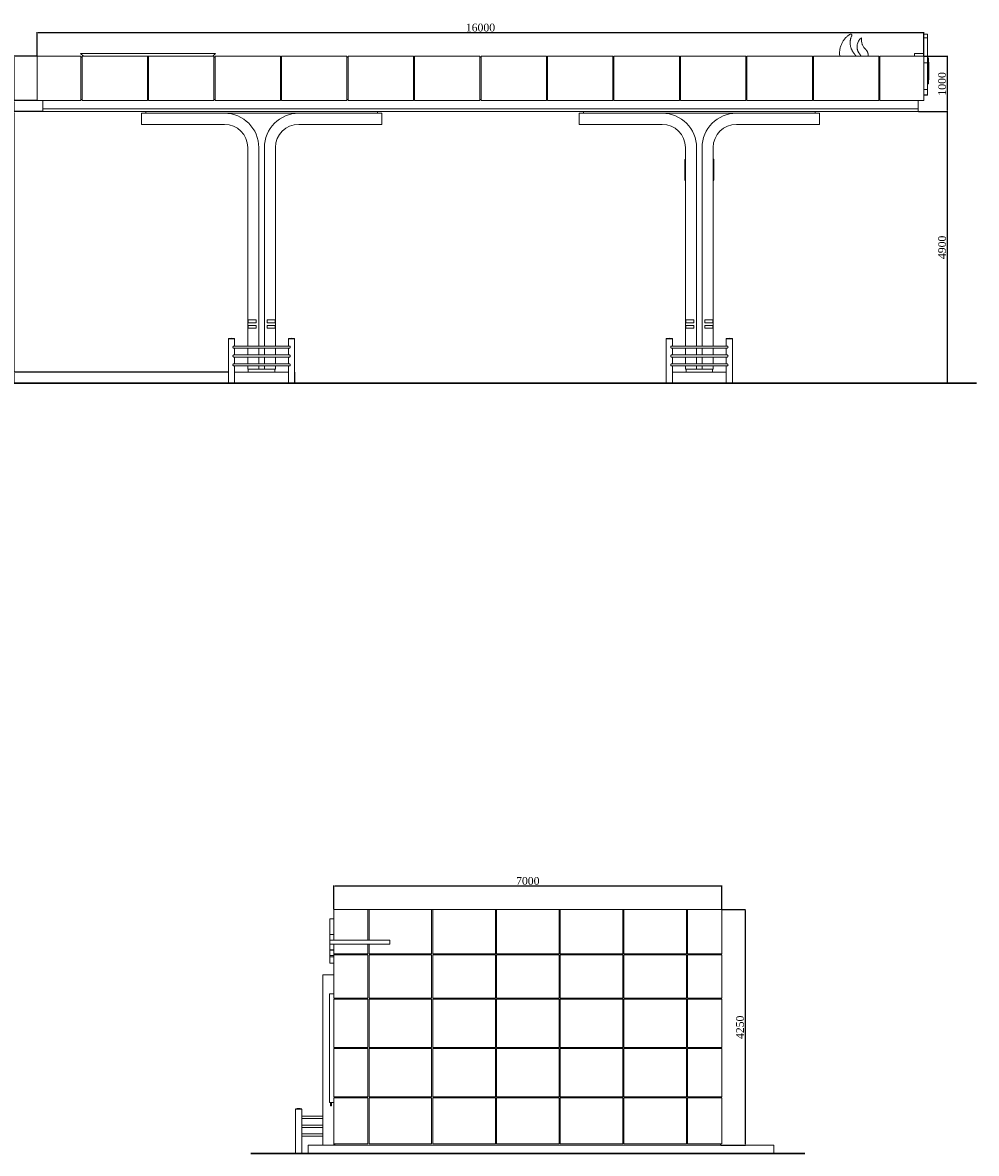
# Model space of a CAD drawing. Header units: feet. Extents: x 1854913 to 1946563, y 4620140 to 4662761.
# Tile 21 of 21: x 1929350 to 1946563, y 4642357 to 4662761. Entities that reach past the tile are written whole.
import ezdxf

# ---------------------------------------------------------------- set-up
doc = ezdxf.new("R2010")
doc.units = ezdxf.units.FT
doc.header["$MEASUREMENT"] = 0
doc.header["$PDMODE"] = 98
doc.header["$PDSIZE"] = 0.3
doc.styles.get("Standard").update_dxf_attribs({"font": 'times.ttf'})
doc.dimstyles.new('ISO-25', dxfattribs={"dimscale": 7, "dimtxt": 20, "dimasz": 2.5, "dimexe": 1.25, "dimexo": 0.625, "dimgap": 3, "dimtad": 1, "dimdec": 0, "dimtxsty": 'Standard', "dimcen": 2.5, "dimadec": 0, "dimazin": 0, "dimtfac": 1, "dimtdec": 0, "dimtmove": 0, "dimatfit": 3, "dimfxl": 1.25, "dimarcsym": 0})

# ---------------------------------------------------------------- blocks, each defined once
blk = doc.blocks.new('A$C805b108c')
at = {"color": 0, "linetype": 'Continuous', "lineweight": 0, "extrusion": (0, 1, 0)}
for p, q in [((-12404, -17709), (-11789, -17709)), ((-12404, -18264), (-12404, -17709)), ((-11789, -17709), (-11769, -17709)), ((-11789, -18264), (-11789, -17709)), ((-11769, -17709), (-10639, -17709)), ((-11769, -17709), (-11769, -18264)), ((-10639, -17709), (-10619, -17709)), ((-10639, -18509), (-10639, -17709)), ((-10619, -17709), (-9489, -17709)), ((-10619, -17709), (-10619, -18509)), ((-9489, -17709), (-9469, -17709)), ((-9489, -18509), (-9489, -17709)), ((-9469, -17709), (-8339, -17709)), ((-9469, -17709), (-9469, -18509)), ((-8339, -17709), (-8319, -17709)), ((-8339, -18509), (-8339, -17709)), ((-8319, -17709), (-7189, -17709)), ((-8319, -17709), (-8319, -18509)), ((-7189, -17709), (-7169, -17709)), ((-7189, -18509), (-7189, -17709)), ((-7169, -17709), (-6039, -17709)), ((-7169, -17709), (-7169, -18509)), ((-6039, -17709), (-6019, -17709)), ((-6039, -18509), (-6039, -17709)), ((-6019, -17709), (-5404, -17709)), ((-6019, -17709), (-6019, -18509)), ((-5404, -18509), (-5404, -17709)), ((-12404, -17879), (-12474, -17879)), ((-12404, -17879), (-12474, -17879)), ((-12474, -18159), (-12474, -17879)), ((-12474, -18159), (-12474, -18164)), ((-12474, -18159), (-12474, -18159)), ((-12404, -18159), (-12474, -18159)), ((-12404, -18159), (-12474, -18159)), ((-12474, -18159), (-12474, -18159)), ((-12404, -18159), (-12474, -18159)), ((-12474, -18164), (-12474, -18182)), ((-12474, -18182), (-12474, -18254)), ((-12474, -18264), (-12474, -18254)), ((-12474, -18264), (-11394, -18264)), ((-12474, -18264), (-12474, -18334)), ((-11394, -18334), (-12474, -18334)), ((-12474, -18407), (-12474, -18334)), ((-12404, -18509), (-12404, -18334)), ((-11789, -18509), (-11789, -18334)), ((-11769, -18334), (-11769, -18509)), ((-11394, -18264), (-11394, -18334)), ((-12474, -18407), (-12474, -18439)), ((-12474, -18439), (-12474, -18439)), ((-12474, -18439), (-12404, -18439)), ((-12404, -18439), (-12474, -18439)), ((-12474, -18441), (-12404, -18441)), ((-12474, -18539), (-12474, -18441)), ((-12474, -18563), (-12474, -18539)), ((-12474, -18539), (-12404, -18539)), ((-12474, -18679), (-12474, -18563)), ((-12474, -18563), (-12404, -18563)), ((-12404, -18509), (-11789, -18509)), ((-12404, -18529), (-12404, -18509)), ((-12404, -19309), (-12404, -18529)), ((-11789, -18529), (-12404, -18529)), ((-12384, -18529), (-12384, -18509)), ((-11789, -19309), (-11789, -18529)), ((-11769, -18509), (-10639, -18509)), ((-11769, -18529), (-11769, -19309)), ((-10639, -18529), (-11769, -18529)), ((-10639, -19309), (-10639, -18529)), ((-10619, -18509), (-9489, -18509)), ((-10619, -18529), (-10619, -19309)), ((-9489, -18529), (-10619, -18529)), ((-9489, -19309), (-9489, -18529)), ((-9469, -18509), (-8339, -18509)), ((-9469, -18529), (-9469, -19309)), ((-8339, -18529), (-9469, -18529)), ((-8339, -19309), (-8339, -18529)), ((-8319, -18509), (-7189, -18509)), ((-8319, -18529), (-8319, -19309)), ((-7189, -18529), (-8319, -18529)), ((-7189, -19309), (-7189, -18529)), ((-7169, -18509), (-6039, -18509)), ((-7169, -18529), (-7169, -19309)), ((-6039, -18529), (-7169, -18529)), ((-6039, -19309), (-6039, -18529)), ((-6019, -18509), (-5404, -18509)), ((-6019, -18529), (-6019, -19309)), ((-5404, -18529), (-6019, -18529)), ((-5424, -18529), (-5424, -18509)), ((-5404, -19309), (-5404, -18529)), ((-12474, -18679), (-12404, -18679)), ((-12604, -18889), (-12404, -18889)), ((-12604, -21959), (-12604, -18889)), ((-12404, -19229), (-12484, -19229)), ((-12484, -21189), (-12484, -19229)), ((-12404, -19309), (-11789, -19309)), ((-12404, -20199), (-12404, -19329)), ((-11789, -19329), (-12404, -19329)), ((-12384, -19329), (-12384, -19309)), ((-11789, -20199), (-11789, -19329)), ((-11769, -19309), (-10639, -19309)), ((-11769, -19329), (-11769, -20199)), ((-10639, -19329), (-11769, -19329)), ((-10639, -20199), (-10639, -19329)), ((-10619, -19309), (-9489, -19309)), ((-10619, -19329), (-10619, -20199)), ((-9489, -19329), (-10619, -19329)), ((-9489, -20199), (-9489, -19329)), ((-9469, -19309), (-8339, -19309)), ((-9469, -19329), (-9469, -20199)), ((-8339, -19329), (-9469, -19329)), ((-8339, -20199), (-8339, -19329)), ((-8319, -19309), (-7189, -19309)), ((-8319, -19329), (-8319, -20199)), ((-7189, -19329), (-8319, -19329)), ((-7189, -20199), (-7189, -19329)), ((-7169, -19309), (-6039, -19309)), ((-7169, -19329), (-7169, -20199)), ((-6039, -19329), (-7169, -19329)), ((-6039, -20199), (-6039, -19329)), ((-6019, -19309), (-5404, -19309)), ((-6019, -19329), (-6019, -20199)), ((-5404, -19329), (-6019, -19329)), ((-5424, -19329), (-5424, -19309)), ((-5404, -20199), (-5404, -19329)), ((-12404, -20199), (-11789, -20199)), ((-12384, -20219), (-12384, -20199)), ((-11769, -20199), (-10639, -20199)), ((-10619, -20199), (-9489, -20199)), ((-9469, -20199), (-8339, -20199)), ((-8319, -20199), (-7189, -20199)), ((-7169, -20199), (-6039, -20199)), ((-6019, -20199), (-5404, -20199)), ((-5424, -20219), (-5424, -20199)), ((-12404, -21089), (-12404, -20219)), ((-11789, -20219), (-12404, -20219)), ((-11789, -21089), (-11789, -20219)), ((-11769, -20219), (-11769, -21089)), ((-10639, -20219), (-11769, -20219)), ((-10639, -21089), (-10639, -20219)), ((-10619, -20219), (-10619, -21089)), ((-9489, -20219), (-10619, -20219)), ((-9489, -21089), (-9489, -20219)), ((-9469, -20219), (-9469, -21089)), ((-8339, -20219), (-9469, -20219)), ((-8339, -21089), (-8339, -20219)), ((-8319, -20219), (-8319, -21089)), ((-7189, -20219), (-8319, -20219)), ((-7189, -21089), (-7189, -20219)), ((-7169, -20219), (-7169, -21089)), ((-6039, -20219), (-7169, -20219)), ((-6039, -21089), (-6039, -20219)), ((-6019, -20219), (-6019, -21089)), ((-5404, -20219), (-6019, -20219)), ((-5404, -21089), (-5404, -20219)), ((-12404, -21189), (-12484, -21189)), ((-12464, -21248), (-12464, -21189)), ((-12444, -21248), (-12444, -21189)), ((-12404, -21089), (-11789, -21089)), ((-12404, -21939), (-12404, -21109)), ((-11789, -21109), (-12404, -21109)), ((-12384, -21089), (-12384, -21109)), ((-11789, -21939), (-11789, -21109)), ((-11769, -21089), (-10639, -21089)), ((-11769, -21109), (-11769, -21939)), ((-10639, -21109), (-11769, -21109)), ((-10639, -21939), (-10639, -21109)), ((-10619, -21089), (-9489, -21089)), ((-10619, -21109), (-10619, -21939)), ((-9489, -21109), (-10619, -21109)), ((-9489, -21939), (-9489, -21109)), ((-9469, -21089), (-8339, -21089)), ((-9469, -21109), (-9469, -21939)), ((-8339, -21109), (-9469, -21109)), ((-8339, -21939), (-8339, -21109)), ((-8319, -21089), (-7189, -21089)), ((-8319, -21109), (-8319, -21939)), ((-7189, -21109), (-8319, -21109)), ((-7189, -21939), (-7189, -21109)), ((-7169, -21089), (-6039, -21089)), ((-7169, -21109), (-7169, -21939)), ((-6039, -21109), (-7169, -21109)), ((-6039, -21939), (-6039, -21109)), ((-6019, -21089), (-5404, -21089)), ((-6019, -21109), (-6019, -21939)), ((-5404, -21109), (-6019, -21109)), ((-5424, -21089), (-5424, -21109)), ((-5404, -21939), (-5404, -21109)), ((-12985, -21306), (-13095, -21306)), ((-13095, -21307), (-13095, -21306)), ((-12985, -21307), (-13095, -21307)), ((-13095, -21309), (-13079, -21309)), ((-13095, -22104), (-13095, -21309)), ((-13092, -21309), (-13092, -21307)), ((-13079, -21309), (-12985, -21309)), ((-12988, -21309), (-12988, -21307)), ((-12985, -21307), (-12985, -21306)), ((-12985, -22104), (-12985, -21309)), ((-12463, -21249), (-12454, -21249)), ((-12454, -21249), (-12445, -21249)), ((-12604, -21439), (-12985, -21439)), ((-12985, -21479), (-12604, -21479)), ((-12604, -21599), (-12985, -21599)), ((-12985, -21639), (-12604, -21639)), ((-12604, -21759), (-12985, -21759)), ((-12985, -21799), (-12604, -21799)), ((-4465, -21959), (-12869, -21959)), ((-12869, -22109), (-12869, -21959)), ((-12404, -21939), (-11789, -21939)), ((-12404, -21959), (-12404, -21939)), ((-12384, -21939), (-12384, -21959)), ((-12384, -21959), (-12384, -21939)), ((-11769, -21939), (-10639, -21939)), ((-10619, -21939), (-9489, -21939)), ((-9469, -21939), (-8339, -21939)), ((-8319, -21939), (-7189, -21939)), ((-7169, -21939), (-6039, -21939)), ((-6019, -21939), (-5404, -21939)), ((-5424, -21939), (-5424, -21959)), ((-4465, -22109), (-4465, -21959)), ((-13145, -22104), (-13040, -22104)), ((-13145, -22104), (-13145, -22109)), ((-13145, -22109), (-13040, -22109)), ((-13040, -22104), (-12935, -22104)), ((-13040, -22109), (-12935, -22109)), ((-12935, -22104), (-12935, -22109)), ((-12869, -22109), (-4465, -22109))]:
    blk.add_line(p, q, dxfattribs=at)
at = {"lineweight": 30}
blk.add_lwpolyline([(-3904, -22109), (-13904, -22109)], dxfattribs=at)
at = {"color": 0, "linetype": 'Continuous', "lineweight": 0, "extrusion": (0, 0, -1)}
for centre, radius, start, end in [((13040, -21483), 185, 72.7047, 107.2953), ((12463, -21248), 0.667, 270, 0), ((12445, -21248), 0.667, 180, 270)]:
    blk.add_arc(centre, radius, start, end, dxfattribs=at)
at = {"color": 0, "linetype": 'Continuous', "lineweight": 0}
blk.add_rational_spline([(-12474, -18441), (-12474, -18441), (-12474, -18439)], [0.968247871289, 0.967286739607, 0.971124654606], degree=2, dxfattribs=at)
blk = doc.blocks.new('A$C6de1e3b5')
at = {"color": 0, "linetype": 'Continuous', "lineweight": 0, "extrusion": (0, 1, 0)}
for p, q in [((27755, -21710), (27825, -21710)), ((27755, -21780), (27825, -21780)), ((11755, -22110), (12545, -22110)), ((11755, -22110), (11755, -22910)), ((12538, -22060), (12588, -22110)), ((12538, -22060), (14973, -22060)), ((12545, -22910), (12545, -22110)), ((12545, -22130), (12565, -22130)), ((12565, -22110), (12565, -22910)), ((12565, -22110), (13745, -22110)), ((13745, -22110), (13765, -22110)), ((13745, -22910), (13745, -22110)), ((13745, -22130), (13765, -22130)), ((13765, -22110), (13765, -22910)), ((13765, -22110), (14945, -22110)), ((14923, -22110), (14973, -22060)), ((14945, -22910), (14945, -22110)), ((14945, -22130), (14965, -22130)), ((14965, -22110), (14965, -22910)), ((14965, -22110), (16145, -22110)), ((16145, -22910), (16145, -22110)), ((16145, -22130), (16165, -22130)), ((16165, -22110), (16165, -22910)), ((16165, -22110), (17345, -22110)), ((17345, -22910), (17345, -22110)), ((17345, -22130), (17365, -22130)), ((17365, -22110), (17365, -22910)), ((17365, -22110), (18545, -22110)), ((18545, -22910), (18545, -22110)), ((18545, -22130), (18565, -22130)), ((18565, -22110), (18565, -22910)), ((18565, -22110), (19745, -22110)), ((19745, -22110), (19745, -22910)), ((19745, -22130), (19765, -22130)), ((19765, -22110), (19765, -22910)), ((20945, -22110), (19765, -22110)), ((20945, -22110), (20945, -22910)), ((20965, -22130), (20945, -22130)), ((20965, -22910), (20965, -22110)), ((22145, -22110), (20965, -22110)), ((22145, -22110), (22145, -22910)), ((22165, -22130), (22145, -22130)), ((22165, -22910), (22165, -22110)), ((23345, -22110), (22165, -22110)), ((23345, -22110), (23345, -22910)), ((23365, -22130), (23345, -22130)), ((23365, -22910), (23365, -22110)), ((24545, -22110), (23365, -22110)), ((24545, -22110), (24545, -22910)), ((24565, -22130), (24545, -22130)), ((24565, -22910), (24565, -22110)), ((25745, -22110), (24565, -22110)), ((25745, -22110), (25745, -22910)), ((25765, -22130), (25745, -22130)), ((25765, -22910), (25765, -22110)), ((26945, -22110), (25765, -22110)), ((26945, -22110), (26945, -22910)), ((26965, -22130), (26945, -22130)), ((27755, -22110), (26965, -22110)), ((26965, -22910), (26965, -22110)), ((27590, -22110), (27590, -22060)), ((27590, -22060), (27740, -22060)), ((27755, -22110), (27755, -22910)), ((27755, -22230), (27825, -22230)), ((27840, -22160), (27840, -22551)), ((27840, -22220), (27845, -22220)), ((27840, -22224), (27845, -22224)), ((27840, -22234), (27845, -22234)), ((27845, -22220), (27845, -22224)), ((27845, -22224), (27845, -22232)), ((27845, -22232), (27845, -22234)), ((27845, -22234), (27845, -22248)), ((27840, -22248), (27845, -22248)), ((27840, -22266), (27845, -22266)), ((27840, -22292), (27845, -22292)), ((27840, -22317), (27845, -22317)), ((27840, -22350), (27845, -22350)), ((27840, -22386), (27845, -22386)), ((27840, -22413), (27845, -22413)), ((27840, -22442), (27845, -22442)), ((27845, -22248), (27845, -22266)), ((27845, -22266), (27845, -22271)), ((27845, -22271), (27845, -22292)), ((27845, -22292), (27845, -22317)), ((27845, -22317), (27845, -22325)), ((27845, -22325), (27845, -22350)), ((27845, -22350), (27845, -22377)), ((27845, -22377), (27845, -22386)), ((27845, -22386), (27845, -22413)), ((27845, -22413), (27845, -22442)), ((27845, -22442), (27845, -22466)), ((27825, -22610), (27840, -22610)), ((27840, -22466), (27845, -22466)), ((27840, -22487), (27845, -22487)), ((27840, -22501), (27845, -22501)), ((27840, -22516), (27845, -22516)), ((27840, -22527), (27845, -22527)), ((27840, -22533), (27845, -22533)), ((27840, -22535), (27845, -22535)), ((27840, -22610), (27840, -22551)), ((27845, -22466), (27845, -22487)), ((27845, -22487), (27845, -22501)), ((27845, -22501), (27845, -22516)), ((27845, -22516), (27845, -22527)), ((27845, -22527), (27845, -22533)), ((27845, -22533), (27845, -22535)), ((27755, -22710), (27825, -22710)), ((27755, -22810), (27825, -22810)), ((27755, -22811), (27825, -22811)), ((27755, -22811), (27825, -22811)), ((27825, -22810), (27825, -22710)), ((27825, -22810), (27825, -22810)), ((27825, -22810), (27825, -22811)), ((27825, -22811), (27825, -22811)), ((11755, -22910), (12545, -22910)), ((11855, -22910), (11855, -23060)), ((12545, -22890), (12565, -22890)), ((12565, -22910), (13745, -22910)), ((13745, -22890), (13765, -22890)), ((13765, -22910), (14945, -22910)), ((14945, -22890), (14965, -22890)), ((14965, -22910), (16145, -22910)), ((16145, -22890), (16165, -22890)), ((16165, -22910), (17345, -22910)), ((17345, -22890), (17365, -22890)), ((17365, -22910), (18545, -22910)), ((18545, -22890), (18565, -22890)), ((19745, -22910), (18565, -22910)), ((19745, -22890), (19765, -22890)), ((19765, -22910), (20945, -22910)), ((20965, -22890), (20945, -22890)), ((22145, -22910), (20965, -22910)), ((22165, -22890), (22145, -22890)), ((23345, -22910), (22165, -22910)), ((23365, -22890), (23345, -22890)), ((24545, -22910), (23365, -22910)), ((24565, -22890), (24545, -22890)), ((25745, -22910), (24565, -22910)), ((25765, -22890), (25745, -22890)), ((26945, -22910), (25765, -22910)), ((26965, -22890), (26945, -22890)), ((27755, -22910), (26965, -22910)), ((27655, -23060), (27655, -22910)), ((11855, -23060), (27655, -23060)), ((11855, -23060), (11855, -23110)), ((27655, -23060), (11855, -23060)), ((11855, -23110), (27655, -23110)), ((15135, -23140), (13635, -23140)), ((13635, -23140), (13635, -23340)), ((13715, -23140), (13715, -23110)), ((16475, -23140), (15135, -23140)), ((17975, -23140), (16475, -23140)), ((17895, -23140), (17895, -23110)), ((17975, -23340), (17975, -23140)), ((21535, -23140), (23035, -23140)), ((21535, -23340), (21535, -23140)), ((21615, -23140), (21615, -23110)), ((23035, -23140), (24375, -23140)), ((24375, -23140), (25875, -23140)), ((25795, -23140), (25795, -23110)), ((25875, -23140), (25875, -23340)), ((27655, -23060), (27655, -23110)), ((13635, -23340), (15135, -23340)), ((16475, -23340), (17975, -23340)), ((23035, -23340), (21535, -23340)), ((25875, -23340), (24375, -23340)), ((15555, -23760), (15555, -26870)), ((15755, -23760), (15755, -27340)), ((15855, -27340), (15855, -23760)), ((16055, -26870), (16055, -23760)), ((23455, -26870), (23455, -23760)), ((23655, -27340), (23655, -23760)), ((23755, -23760), (23755, -27340)), ((23955, -23760), (23955, -26870)), ((23445, -23988), (23445, -23981)), ((23445, -23988), (23445, -24223)), ((23965, -23974), (23965, -24014)), ((23965, -24014), (23965, -24070)), ((23965, -24081), (23965, -24070)), ((23445, -24223), (23445, -24262)), ((23445, -24262), (23445, -24350)), ((23965, -24095), (23965, -24081)), ((23965, -24132), (23965, -24095)), ((23965, -24171), (23965, -24132)), ((23965, -24186), (23965, -24171)), ((23965, -24238), (23965, -24186)), ((23965, -24238), (23965, -24269)), ((23965, -24269), (23965, -24334)), ((23965, -24334), (23965, -24350)), ((15555, -26920), (15555, -26870)), ((15705, -26870), (15555, -26870)), ((15555, -26920), (15705, -26920)), ((15555, -26920), (15555, -26970)), ((15560, -26870), (15560, -26920)), ((15705, -26920), (15705, -26870)), ((16055, -26870), (15905, -26870)), ((15905, -26870), (15905, -26920)), ((15905, -26920), (16055, -26920)), ((16050, -26870), (16050, -26920)), ((16055, -26920), (16055, -26870)), ((16055, -26970), (16055, -26920)), ((23455, -26920), (23455, -26870)), ((23455, -26870), (23605, -26870)), ((23605, -26920), (23455, -26920)), ((23455, -26970), (23455, -26920)), ((23460, -26870), (23460, -26920)), ((23605, -26870), (23605, -26920)), ((23805, -26870), (23955, -26870)), ((23805, -26920), (23805, -26870)), ((23955, -26920), (23805, -26920)), ((23950, -26870), (23950, -26920)), ((23955, -26920), (23955, -26870)), ((23955, -26920), (23955, -26970)), ((15555, -26970), (15555, -27020)), ((15705, -26970), (15555, -26970)), ((15555, -27020), (15705, -27020)), ((15555, -27020), (15555, -27340)), ((15560, -26970), (15560, -27020)), ((15705, -27020), (15705, -26970)), ((16055, -26970), (15905, -26970)), ((15905, -26970), (15905, -27020)), ((15905, -27020), (16055, -27020)), ((16050, -26970), (16050, -27020)), ((16055, -27020), (16055, -26970)), ((16055, -27340), (16055, -27020)), ((23455, -27020), (23455, -26970)), ((23455, -26970), (23605, -26970)), ((23605, -27020), (23455, -27020)), ((23455, -27340), (23455, -27020)), ((23460, -26970), (23460, -27020)), ((23605, -26970), (23605, -27020)), ((23805, -26970), (23955, -26970)), ((23805, -27020), (23805, -26970)), ((23955, -27020), (23805, -27020)), ((23950, -26970), (23950, -27020)), ((23955, -26970), (23955, -27020)), ((23955, -27020), (23955, -27340)), ((15209, -27207), (15264, -27207)), ((15209, -27207), (15209, -27208)), ((15209, -27208), (15264, -27208)), ((15209, -27210), (15319, -27210)), ((15209, -27210), (15209, -28005)), ((15212, -27208), (15212, -27210)), ((15264, -27207), (15319, -27207)), ((15264, -27208), (15319, -27208)), ((16306, -27340), (15305, -27340)), ((15316, -27208), (15316, -27210)), ((15319, -27207), (15319, -27208)), ((15319, -27210), (15319, -27340)), ((16346, -27207), (16291, -27207)), ((16291, -27208), (16291, -27207)), ((16346, -27208), (16291, -27208)), ((16401, -27210), (16291, -27210)), ((16291, -27340), (16291, -27210)), ((16294, -27210), (16294, -27208)), ((16401, -27207), (16346, -27207)), ((16401, -27208), (16346, -27208)), ((16398, -27210), (16398, -27208)), ((16401, -27208), (16401, -27207)), ((16401, -28005), (16401, -27210)), ((23109, -27207), (23164, -27207)), ((23109, -27207), (23109, -27208)), ((23109, -27208), (23164, -27208)), ((23109, -27210), (23219, -27210)), ((23109, -27210), (23109, -28005)), ((23112, -27208), (23112, -27210)), ((23164, -27207), (23219, -27207)), ((23164, -27208), (23219, -27208)), ((24206, -27340), (23205, -27340)), ((23216, -27208), (23216, -27210)), ((23219, -27207), (23219, -27208)), ((23219, -27210), (23219, -27340)), ((24246, -27207), (24191, -27207)), ((24191, -27208), (24191, -27207)), ((24246, -27208), (24191, -27208)), ((24301, -27210), (24191, -27210)), ((24191, -27340), (24191, -27210)), ((24194, -27210), (24194, -27208)), ((24301, -27207), (24246, -27207)), ((24301, -27208), (24246, -27208)), ((24298, -27210), (24298, -27208)), ((24301, -27208), (24301, -27207)), ((24301, -28005), (24301, -27210)), ((15305, -27380), (16306, -27380)), ((16306, -27500), (15305, -27500)), ((15305, -27540), (16306, -27540)), ((15319, -27380), (15319, -27500)), ((15319, -27540), (15319, -27660)), ((15555, -27380), (15555, -27500)), ((15555, -27540), (15555, -27660)), ((15755, -27380), (15755, -27500)), ((15755, -27540), (15755, -27660)), ((15855, -27500), (15855, -27380)), ((15855, -27660), (15855, -27540)), ((16055, -27500), (16055, -27380)), ((16055, -27660), (16055, -27540)), ((16291, -27500), (16291, -27380)), ((16291, -27660), (16291, -27540)), ((23205, -27380), (24206, -27380)), ((24206, -27500), (23205, -27500)), ((23205, -27540), (24206, -27540)), ((23219, -27380), (23219, -27500)), ((23219, -27540), (23219, -27660)), ((23455, -27500), (23455, -27380)), ((23455, -27660), (23455, -27540)), ((23655, -27500), (23655, -27380)), ((23655, -27660), (23655, -27540)), ((23755, -27380), (23755, -27500)), ((23755, -27540), (23755, -27660)), ((23955, -27380), (23955, -27500)), ((23955, -27540), (23955, -27660)), ((24191, -27500), (24191, -27380)), ((24191, -27660), (24191, -27540)), ((16306, -27660), (15305, -27660)), ((15305, -27700), (16306, -27700)), ((15319, -27700), (15319, -28005)), ((15555, -27700), (15555, -27760)), ((15755, -27700), (15755, -27760)), ((15855, -27760), (15855, -27700)), ((16055, -27760), (16055, -27700)), ((16291, -28005), (16291, -27700)), ((24206, -27660), (23205, -27660)), ((23205, -27700), (24206, -27700)), ((23219, -27700), (23219, -28005)), ((23455, -27760), (23455, -27700)), ((23655, -27760), (23655, -27700)), ((23755, -27700), (23755, -27760)), ((23955, -27700), (23955, -27760)), ((24191, -28005), (24191, -27700)), ((15205, -27810), (15209, -27810)), ((15205, -28005), (15205, -27810)), ((15319, -27810), (16291, -27810)), ((15555, -27760), (15755, -27760)), ((15565, -27810), (15565, -27760)), ((15855, -27760), (15755, -27760)), ((15855, -27760), (16055, -27760)), ((16045, -27810), (16045, -27760)), ((16401, -27810), (16405, -27810)), ((16405, -28005), (16405, -27810)), ((23109, -27810), (23105, -27810)), ((23105, -28005), (23105, -27810)), ((24191, -27810), (23219, -27810)), ((23655, -27760), (23455, -27760)), ((23465, -27810), (23465, -27760)), ((23655, -27760), (23755, -27760)), ((23955, -27760), (23755, -27760)), ((23945, -27810), (23945, -27760)), ((24305, -27810), (24301, -27810)), ((24305, -28005), (24305, -27810)), ((15159, -28005), (15369, -28005)), ((15159, -28005), (15159, -28010)), ((15159, -28010), (15369, -28010)), ((15369, -28005), (15369, -28010)), ((15369, -28010), (16241, -28010)), ((16241, -28005), (16451, -28005)), ((16241, -28005), (16241, -28010)), ((16241, -28010), (16451, -28010)), ((16451, -28005), (16451, -28010)), ((23059, -28005), (23269, -28005)), ((23059, -28005), (23059, -28010)), ((23059, -28010), (23269, -28010)), ((23269, -28005), (23269, -28010)), ((24141, -28010), (23269, -28010)), ((24141, -28005), (24351, -28005)), ((24141, -28005), (24141, -28010)), ((24141, -28010), (24351, -28010)), ((24351, -28005), (24351, -28010))]:
    blk.add_line(p, q, dxfattribs=at)
at = {"lineweight": 30}
blk.add_lwpolyline([(10805, -28010), (28705, -28010)], dxfattribs=at)
at = {"color": 0, "linetype": 'Continuous', "lineweight": 0, "extrusion": (0, 0, -1)}
for centre, radius, start, end in [((-27740, -22160), 100, 90, 98.6269), ((-27740, -22160), 100, 148.2117, 180), ((-15135, -23760), 620, 90, 180), ((-16475, -23760), 620, 0, 90), ((-15135, -23760), 420, 90, 180), ((-16475, -23760), 420, 0, 90), ((-23455, -23981), 10, 0, 90), ((-23455, -23988), 10, 0, 90), ((-23955, -23974), 10, 90, 180), ((-23455, -24223), 10, 0, 90), ((-23955, -24171), 10, 180, 270), ((-23955, -24350), 10, 180, 270), ((-23955, -24350), 10, 180, 180.0094), ((-15264, -27384), 185, 72.7047, 107.2953), ((-16346, -27384), 185, 72.7047, 107.2953), ((-23164, -27384), 185, 72.7047, 107.2953), ((-24246, -27384), 185, 72.7047, 107.2953)]:
    blk.add_arc(centre, radius, start, end, dxfattribs=at)
at = {"color": 0, "linetype": 'Continuous', "lineweight": 0}
for centre, radius, start, end in [((23035, -23760), 620, 0, 90), ((24375, -23760), 620, 90, 180), ((23035, -23760), 420, 0, 90), ((24375, -23760), 420, 90, 180), ((23455, -24262), 10, 180, 270), ((23955, -24132), 10, 0, 90), ((23455, -24350), 10, 180, 270)]:
    blk.add_arc(centre, radius, start, end, dxfattribs=at)
for points, weights in [([(26240, -22110), (26205, -21852), (26425, -21713)], [0.994248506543, 0.839461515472, 1]), ([(26455, -21740), (26378, -21910), (26494, -22055)], [1, 0.852518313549, 1]), ([(27755, -21740), (27755, -21760), (27755, -21780)], [1, 0.980617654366, 0.966329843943]), ([(26494, -22055), (26514, -22083), (26534, -22110)], [1, 0.999988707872, 0.999985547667])]:
    blk.add_rational_spline(points, weights, degree=2, dxfattribs=at)
for points, weights, knots in [([(26425, -21713), (26438, -21705), (26450, -21715), (26462, -21726), (26455, -21740)], [1, 0.803944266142, 1, 0.803944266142, 1], [7.171951, 7.171951, 7.171951, 8.445747, 8.445747, 9.719543, 9.719543, 9.719543]), ([(26628, -22110), (26607, -22084), (26588, -22056), (26474, -21896), (26632, -21780), (26632, -21780), (26632, -21780), (26633, -21780), (26633, -21780), (26617, -21901), (26705, -21985), (26755, -22033), (26755, -22103), (26755, -22107), (26755, -22110)], [0.999489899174, 0.999431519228, 1, 0.712918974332, 1, 0.834523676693, 1, 0.834523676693, 1, 0.892644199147, 1, 0.920263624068, 1, 0.996029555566, 0.992454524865], [1.330077, 1.330077, 1.330077, 1.380156, 1.380156, 2.934444, 2.934444, 4.101502, 4.101502, 5.268559, 5.268559, 6.203796, 6.203796, 7.007882, 7.007882, 7.047921, 7.047921, 7.047921]), ([(27755, -21710), (27755, -21710), (27755, -21715), (27755, -21726), (27755, -21740)], [0.903578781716, 0.889422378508, 1, 0.803944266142, 1], [7.727312, 7.727312, 7.727312, 8.445747, 8.445747, 9.719543, 9.719543, 9.719543]), ([(27755, -21780), (27755, -21780), (27755, -21780), (27755, -21780), (27755, -21780), (27755, -21901), (27755, -21985), (27755, -22033), (27755, -22103), (27755, -22107), (27755, -22110)], [0.917855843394, 0.924272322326, 1, 0.834523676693, 1, 0.892644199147, 1, 0.920263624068, 1, 0.996029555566, 0.992454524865], [3.567416, 3.567416, 3.567416, 4.101502, 4.101502, 5.268559, 5.268559, 6.203796, 6.203796, 7.007882, 7.007882, 7.047921, 7.047921, 7.047921])]:
    blk.add_rational_spline(points, weights, degree=2, knots=knots, dxfattribs=at)
for points, knots in [([(27825, -21710), (27825, -21710), (27825, -21710), (27825, -21710), (27825, -21711), (27825, -21713), (27825, -21715), (27825, -21719), (27825, -21721), (27825, -21726), (27825, -21729), (27825, -21735), (27825, -21738), (27825, -21740)], [-42.882569, -42.882569, -42.882569, -42.882569, -42.05044, -42.05044, -33.492871, -33.492871, -25.11128, -25.11128, -16.96365, -16.96365, -8.501115, -8.501115, 0, 0, 0, 0]), ([(27825, -21780), (27825, -21780), (27825, -21780), (27825, -21780), (27825, -21780), (27825, -21780), (27825, -21780), (27825, -21780), (27825, -21780), (27825, -21780), (27825, -21780), (27825, -21785), (27825, -21788), (27825, -21800), (27825, -21808), (27825, -21847), (27825, -21877), (27825, -21935), (27825, -21962), (27825, -21985), (27825, -21986), (27825, -21988), (27825, -21989), (27825, -22005), (27825, -22024), (27825, -22064), (27825, -22085), (27825, -22129), (27825, -22149), (27825, -22189), (27825, -22207), (27825, -22222)], [-510.355088, -510.355088, -510.355088, -510.355088, -510.143517, -510.143517, -509.534846, -509.534846, -508.954671, -508.954671, -508.352326, -508.352326, -507.227335, -507.227335, -494.831263, -494.831263, -470.117036, -470.117036, -370.728115, -370.728115, -269.051614, -269.051614, -262.945155, -262.945155, -258.602221, -258.602221, -194.832952, -194.832952, -129.120568, -129.120568, -65.485114, -65.485114, 0, 0, 0, 0]), ([(27825, -22222), (27825, -22224), (27825, -22226), (27825, -22228), (27825, -22229), (27825, -22230)], [-16.557237, -16.557237, -16.557237, -16.557237, -8.278618, -8.278618, 0, 0, 0, 0]), ([(27825, -22230), (27825, -22265), (27825, -22303), (27825, -22352), (27825, -22360), (27825, -22373), (27825, -22382), (27825, -22427), (27825, -22465), (27825, -22542), (27825, -22579), (27825, -22648), (27825, -22678), (27825, -22703), (27825, -22703), (27825, -22703), (27825, -22704), (27825, -22705), (27825, -22705), (27825, -22708), (27825, -22709), (27825, -22710), (27825, -22710), (27825, -22710)], [-3532.598961, -3532.598961, -3532.598961, -3532.598961, -3187.564884, -3187.564884, -3102.18954, -3102.18954, -2868.30288, -2868.30288, -1965.730116, -1965.730116, -1028.305041, -1028.305041, -86.179929, -86.179929, -85.389041, -85.389041, -82.877839, -82.877839, -77.874731, -77.874731, -57.841162, -57.841162, -50.679869, -50.679869, -50.679869, -50.679869]), ([(23965, -24014), (23965, -24014), (23965, -24014), (23965, -24013), (23965, -24013), (23965, -24012), (23965, -24012), (23964, -24010), (23963, -24010), (23961, -24008), (23960, -24008), (23958, -24007), (23957, -24007), (23955, -24007)], [-0.004725, -0.004725, -0.004725, -0.004725, 0, 0, 2.032406, 2.032406, 4.064013, 4.064013, 7.979619, 7.979619, 11.880735, 11.880735, 15.774794, 15.774794, 15.774794, 15.774794]), ([(23965, -24070), (23965, -24070), (23965, -24070), (23965, -24070), (23965, -24071), (23964, -24073), (23964, -24073), (23963, -24075), (23962, -24075), (23960, -24076), (23959, -24077), (23957, -24077), (23956, -24077), (23955, -24077)], [-19.017613, -19.017613, -19.017613, -19.017613, -19.011268, -19.011268, -14.555897, -14.555897, -10.344762, -10.344762, -6.082143, -6.082143, -2.848433, -2.848433, 0, 0, 0, 0]), ([(23965, -24081), (23965, -24081), (23965, -24081), (23965, -24082), (23965, -24084), (23964, -24086), (23964, -24087), (23963, -24089), (23962, -24090), (23960, -24092), (23959, -24092), (23957, -24093), (23956, -24093), (23955, -24093)], [-0.006391, -0.006391, -0.006391, -0.006391, 0, 0, 4.721428, 4.721428, 9.217024, 9.217024, 13.527625, 13.527625, 16.696037, 16.696037, 19.445079, 19.445079, 19.445079, 19.445079]), ([(23965, -24186), (23965, -24186), (23965, -24186), (23965, -24187), (23965, -24188), (23964, -24190), (23963, -24191), (23961, -24192), (23960, -24193), (23958, -24193), (23957, -24193), (23955, -24193), (23955, -24193), (23955, -24193)], [-31.567511, -31.567511, -31.567511, -31.567511, -31.562211, -31.562211, -27.627484, -27.627484, -23.696776, -23.696776, -19.781994, -19.781994, -15.885768, -15.885768, -15.77675, -15.77675, -15.77675, -15.77675]), ([(23965, -24238), (23965, -24238), (23965, -24238), (23965, -24237), (23965, -24236), (23964, -24234), (23964, -24233), (23963, -24231), (23962, -24231), (23960, -24229), (23959, -24229), (23957, -24229), (23956, -24228), (23955, -24228)], [-0.006498, -0.006498, -0.006498, -0.006498, 0, 0, 4.648491, 4.648491, 9.032567, 9.032567, 13.336221, 13.336221, 16.560789, 16.560789, 19.385446, 19.385446, 19.385446, 19.385446]), ([(23965, -24095), (23965, -24095), (23965, -24095), (23965, -24095), (23965, -24094), (23964, -24093), (23963, -24093), (23962, -24092), (23961, -24092), (23960, -24092)], [-31.538081, -31.538081, -31.538081, -31.538081, -31.532061, -31.532061, -27.609709, -27.609709, -23.689179, -23.689179, -20.337193, -20.337193, -20.337193, -20.337193]), ([(15305, -27380), (15303, -27380), (15301, -27379), (15297, -27378), (15296, -27376), (15292, -27373), (15291, -27371), (15289, -27366), (15288, -27364), (15288, -27359), (15288, -27357), (15289, -27353), (15290, -27350), (15293, -27346), (15295, -27344), (15298, -27342), (15300, -27341), (15303, -27340), (15304, -27340), (15305, -27340)], [-127.273386, -127.273386, -127.273386, -127.273386, -119.839724, -119.839724, -111.701569, -111.701569, -103.948147, -103.948147, -96.709395, -96.709395, -90.576715, -90.576715, -82.711282, -82.711282, -74.695772, -74.695772, -67.175791, -67.175791, -63.457375, -63.457375, -63.457375, -63.457375]), ([(16306, -27380), (16308, -27380), (16309, -27379), (16313, -27378), (16315, -27376), (16318, -27373), (16320, -27371), (16322, -27366), (16322, -27364), (16323, -27359), (16322, -27357), (16321, -27352), (16320, -27350), (16317, -27346), (16316, -27344), (16312, -27341), (16310, -27341), (16307, -27340), (16307, -27340), (16306, -27340)], [0, 0, 0, 0, 7.376503, 7.376503, 15.120615, 15.120615, 23.266629, 23.266629, 30.588919, 30.588919, 37.420683, 37.420683, 44.884449, 44.884449, 52.951043, 52.951043, 60.786301, 60.786301, 63.817122, 63.817122, 63.817122, 63.817122]), ([(23205, -27380), (23203, -27380), (23201, -27379), (23197, -27378), (23196, -27376), (23192, -27373), (23191, -27371), (23189, -27366), (23188, -27364), (23188, -27359), (23188, -27357), (23189, -27353), (23190, -27350), (23193, -27346), (23195, -27344), (23198, -27342), (23200, -27341), (23203, -27340), (23204, -27340), (23205, -27340)], [-127.273386, -127.273386, -127.273386, -127.273386, -119.839724, -119.839724, -111.701569, -111.701569, -103.948147, -103.948147, -96.709395, -96.709395, -90.576715, -90.576715, -82.711282, -82.711282, -74.695772, -74.695772, -67.175791, -67.175791, -63.457375, -63.457375, -63.457375, -63.457375]), ([(24206, -27380), (24208, -27380), (24209, -27379), (24213, -27378), (24215, -27376), (24218, -27373), (24220, -27371), (24222, -27366), (24222, -27364), (24223, -27359), (24222, -27357), (24221, -27352), (24220, -27350), (24217, -27346), (24216, -27344), (24212, -27341), (24210, -27341), (24207, -27340), (24207, -27340), (24206, -27340)], [0, 0, 0, 0, 7.376503, 7.376503, 15.120615, 15.120615, 23.266629, 23.266629, 30.588919, 30.588919, 37.420683, 37.420683, 44.884449, 44.884449, 52.951043, 52.951043, 60.786301, 60.786301, 63.817122, 63.817122, 63.817122, 63.817122]), ([(15305, -27540), (15303, -27540), (15301, -27539), (15297, -27538), (15296, -27536), (15292, -27533), (15291, -27531), (15289, -27526), (15288, -27524), (15288, -27519), (15288, -27517), (15289, -27513), (15290, -27510), (15293, -27506), (15295, -27504), (15298, -27502), (15300, -27501), (15303, -27500), (15304, -27500), (15305, -27500)], [-127.273386, -127.273386, -127.273386, -127.273386, -119.839724, -119.839724, -111.701569, -111.701569, -103.948147, -103.948147, -96.709395, -96.709395, -90.576715, -90.576715, -82.711282, -82.711282, -74.695772, -74.695772, -67.175791, -67.175791, -63.457375, -63.457375, -63.457375, -63.457375]), ([(16306, -27500), (16307, -27500), (16307, -27500), (16310, -27501), (16312, -27501), (16316, -27504), (16317, -27506), (16320, -27510), (16321, -27512), (16322, -27517), (16323, -27519), (16322, -27524), (16322, -27526), (16320, -27531), (16318, -27533), (16315, -27536), (16313, -27538), (16309, -27539), (16308, -27540), (16306, -27540)], [-63.81751, -63.81751, -63.81751, -63.81751, -60.811364, -60.811364, -52.977036, -52.977036, -44.905629, -44.905629, -37.425143, -37.425143, -30.595693, -30.595693, -23.285472, -23.285472, -15.145715, -15.145715, -7.386158, -7.386158, 0, 0, 0, 0]), ([(23205, -27540), (23203, -27540), (23201, -27539), (23197, -27538), (23196, -27536), (23192, -27533), (23191, -27531), (23189, -27526), (23188, -27524), (23188, -27519), (23188, -27517), (23189, -27513), (23190, -27510), (23193, -27506), (23195, -27504), (23198, -27502), (23200, -27501), (23203, -27500), (23204, -27500), (23205, -27500)], [-127.273386, -127.273386, -127.273386, -127.273386, -119.839724, -119.839724, -111.701569, -111.701569, -103.948147, -103.948147, -96.709395, -96.709395, -90.576715, -90.576715, -82.711282, -82.711282, -74.695772, -74.695772, -67.175791, -67.175791, -63.457375, -63.457375, -63.457375, -63.457375]), ([(24206, -27500), (24207, -27500), (24207, -27500), (24210, -27501), (24212, -27501), (24216, -27504), (24217, -27506), (24220, -27510), (24221, -27512), (24222, -27517), (24223, -27519), (24222, -27524), (24222, -27526), (24220, -27531), (24218, -27533), (24215, -27536), (24213, -27538), (24209, -27539), (24208, -27540), (24206, -27540)], [-63.81751, -63.81751, -63.81751, -63.81751, -60.811364, -60.811364, -52.977036, -52.977036, -44.905629, -44.905629, -37.425143, -37.425143, -30.595693, -30.595693, -23.285472, -23.285472, -15.145715, -15.145715, -7.386158, -7.386158, 0, 0, 0, 0]), ([(15305, -27700), (15303, -27700), (15301, -27699), (15297, -27698), (15296, -27696), (15292, -27693), (15291, -27691), (15289, -27686), (15288, -27684), (15288, -27679), (15288, -27677), (15289, -27673), (15290, -27670), (15293, -27666), (15295, -27664), (15298, -27662), (15300, -27661), (15303, -27660), (15304, -27660), (15305, -27660)], [-127.273386, -127.273386, -127.273386, -127.273386, -119.839724, -119.839724, -111.701569, -111.701569, -103.948147, -103.948147, -96.709395, -96.709395, -90.576715, -90.576715, -82.711282, -82.711282, -74.695772, -74.695772, -67.175791, -67.175791, -63.457375, -63.457375, -63.457375, -63.457375]), ([(16306, -27660), (16307, -27660), (16307, -27660), (16310, -27661), (16312, -27661), (16316, -27664), (16317, -27666), (16320, -27670), (16321, -27672), (16322, -27677), (16323, -27679), (16322, -27684), (16322, -27686), (16320, -27691), (16318, -27693), (16315, -27696), (16313, -27698), (16309, -27699), (16308, -27700), (16306, -27700)], [-63.81751, -63.81751, -63.81751, -63.81751, -60.811364, -60.811364, -52.977036, -52.977036, -44.905629, -44.905629, -37.425143, -37.425143, -30.595693, -30.595693, -23.285472, -23.285472, -15.145715, -15.145715, -7.386158, -7.386158, 0, 0, 0, 0]), ([(23205, -27700), (23203, -27700), (23201, -27699), (23197, -27698), (23196, -27696), (23192, -27693), (23191, -27691), (23189, -27686), (23188, -27684), (23188, -27679), (23188, -27677), (23189, -27673), (23190, -27670), (23193, -27666), (23195, -27664), (23198, -27662), (23200, -27661), (23203, -27660), (23204, -27660), (23205, -27660)], [-127.273386, -127.273386, -127.273386, -127.273386, -119.839724, -119.839724, -111.701569, -111.701569, -103.948147, -103.948147, -96.709395, -96.709395, -90.576715, -90.576715, -82.711282, -82.711282, -74.695772, -74.695772, -67.175791, -67.175791, -63.457375, -63.457375, -63.457375, -63.457375]), ([(24206, -27660), (24207, -27660), (24207, -27660), (24210, -27661), (24212, -27661), (24216, -27664), (24217, -27666), (24220, -27670), (24221, -27672), (24222, -27677), (24223, -27679), (24222, -27684), (24222, -27686), (24220, -27691), (24218, -27693), (24215, -27696), (24213, -27698), (24209, -27699), (24208, -27700), (24206, -27700)], [-63.81751, -63.81751, -63.81751, -63.81751, -60.811364, -60.811364, -52.977036, -52.977036, -44.905629, -44.905629, -37.425143, -37.425143, -30.595693, -30.595693, -23.285472, -23.285472, -15.145715, -15.145715, -7.386158, -7.386158, 0, 0, 0, 0])]:
    blk.add_open_spline(points, degree=3, knots=knots, dxfattribs=at)
for points in [[(27825, -21740), (27825, -21753), (27825, -21766), (27825, -21780)], [(27825, -22811), (27825, -22811), (27825, -22811), (27825, -22811)]]:
    blk.add_open_spline(points, degree=3, dxfattribs=at)
blk = doc.blocks.new('*D5672')
at = {"color": 0, "lineweight": -2, "transparency": 16777216}
for p, q in [((1934967, 4646762), (1934967, 4647189)), ((1941950, 4647180), (1934985, 4647180)), ((1941967, 4646762), (1941967, 4647189))]:
    blk.add_line(p, q, dxfattribs=at)
at = {"color": 0, "lineweight": 5, "transparency": 16777216}
for points in [[(1934985, 4647183), (1934985, 4647177), (1934967, 4647180)], [(1941950, 4647183), (1941950, 4647177), (1941967, 4647180)]]:
    blk.add_solid(points, dxfattribs=at)
at = {"layer": 'Defpoints', "color": 0, "lineweight": 5, "transparency": 16777216}
for p in [(1934967, 4647180), (1934967, 4646757), (1941967, 4646757)]:
    blk.add_point(p, dxfattribs=at)
at = {"color": 0, "lineweight": 5, "transparency": 16777216, "insert": (1938467, 4647272), "char_height": 140, "attachment_point": 5}
blk.add_mtext('7000', dxfattribs=at)
blk = doc.blocks.new('*D5673')
at = {"color": 0, "lineweight": -2, "transparency": 16777216}
for p, q in [((1941972, 4646757), (1942399, 4646757)), ((1942390, 4646740), (1942390, 4642525)), ((1941952, 4642507), (1942399, 4642507))]:
    blk.add_line(p, q, dxfattribs=at)
at = {"color": 0, "lineweight": 5, "transparency": 16777216}
for points in [[(1942387, 4646740), (1942393, 4646740), (1942390, 4646757)], [(1942387, 4642525), (1942393, 4642525), (1942390, 4642507)]]:
    blk.add_solid(points, dxfattribs=at)
at = {"layer": 'Defpoints', "color": 0, "lineweight": 5, "transparency": 16777216}
for p in [(1941967, 4646757), (1941947, 4642507), (1942390, 4642507)]:
    blk.add_point(p, dxfattribs=at)
at = {"color": 0, "lineweight": 5, "transparency": 16777216, "insert": (1942298, 4644632), "char_height": 140, "attachment_point": 5, "rotation": 90}
blk.add_mtext('4250', dxfattribs=at)
blk = doc.blocks.new('*D5676')
at = {"color": 0, "lineweight": -2, "transparency": 16777216}
for p, q in [((1929613, 4662159), (1929613, 4662587)), ((1945596, 4662578), (1929631, 4662578)), ((1945613, 4662159), (1945613, 4662587))]:
    blk.add_line(p, q, dxfattribs=at)
at = {"color": 0, "lineweight": 5, "transparency": 16777216}
for points in [[(1929631, 4662581), (1929631, 4662575), (1929613, 4662578)], [(1945596, 4662581), (1945596, 4662575), (1945613, 4662578)]]:
    blk.add_solid(points, dxfattribs=at)
at = {"layer": 'Defpoints', "color": 0, "lineweight": 5, "transparency": 16777216}
for p in [(1929613, 4662578), (1929613, 4662155), (1945613, 4662155)]:
    blk.add_point(p, dxfattribs=at)
at = {"color": 0, "lineweight": 5, "transparency": 16777216, "insert": (1937613, 4662670), "char_height": 140, "attachment_point": 5}
blk.add_mtext('16000', dxfattribs=at)
blk = doc.blocks.new('*D5677')
at = {"color": 0, "lineweight": -2, "transparency": 16777216}
for p, q in [((1945617, 4662155), (1946045, 4662155)), ((1946036, 4662137), (1946036, 4661172)), ((1945517, 4661155), (1946045, 4661155))]:
    blk.add_line(p, q, dxfattribs=at)
at = {"color": 0, "lineweight": 5, "transparency": 16777216}
for points in [[(1946033, 4662137), (1946039, 4662137), (1946036, 4662155)], [(1946033, 4661172), (1946039, 4661172), (1946036, 4661155)]]:
    blk.add_solid(points, dxfattribs=at)
at = {"layer": 'Defpoints', "color": 0, "lineweight": 5, "transparency": 16777216}
for p in [(1945613, 4662155), (1945513, 4661155), (1946036, 4661155)]:
    blk.add_point(p, dxfattribs=at)
at = {"color": 0, "lineweight": 5, "transparency": 16777216, "insert": (1945944, 4661655), "char_height": 140, "attachment_point": 5, "rotation": 90}
blk.add_mtext('1000', dxfattribs=at)
blk = doc.blocks.new('*D5675')
at = {"color": 0, "lineweight": -2, "transparency": 16777216}
for p, q in [((1945517, 4661155), (1946045, 4661155)), ((1946036, 4661137), (1946036, 4656272)), ((1945517, 4656255), (1946045, 4656255))]:
    blk.add_line(p, q, dxfattribs=at)
at = {"color": 0, "lineweight": 5, "transparency": 16777216}
for points in [[(1946033, 4661137), (1946039, 4661137), (1946036, 4661155)], [(1946033, 4656272), (1946039, 4656272), (1946036, 4656255)]]:
    blk.add_solid(points, dxfattribs=at)
at = {"layer": 'Defpoints', "color": 0, "lineweight": 5, "transparency": 16777216}
for p in [(1945513, 4661155), (1945513, 4656255), (1946036, 4656255)]:
    blk.add_point(p, dxfattribs=at)
at = {"color": 0, "lineweight": 5, "transparency": 16777216, "insert": (1945944, 4658705), "char_height": 140, "attachment_point": 5, "rotation": 90}
blk.add_mtext('4900', dxfattribs=at)
blk = doc.blocks.new('*D5679')
at = {"color": 0, "lineweight": -2, "transparency": 16777216}
for p, q in [((1929609, 4662155), (1929182, 4662155)), ((1929190, 4662137), (1929190, 4661372)), ((1929609, 4661355), (1929182, 4661355))]:
    blk.add_line(p, q, dxfattribs=at)
at = {"color": 0, "lineweight": 5, "transparency": 16777216}
for points in [[(1929187, 4662137), (1929193, 4662137), (1929190, 4662155)], [(1929187, 4661372), (1929193, 4661372), (1929190, 4661355)]]:
    blk.add_solid(points, dxfattribs=at)
at = {"layer": 'Defpoints', "color": 0, "lineweight": 5, "transparency": 16777216}
for p in [(1929613, 4662155), (1929190, 4661355), (1929613, 4661355)]:
    blk.add_point(p, dxfattribs=at)
at = {"color": 0, "lineweight": 5, "transparency": 16777216, "insert": (1929098, 4661755), "char_height": 140, "attachment_point": 5, "rotation": 90}
blk.add_mtext('800', dxfattribs=at)
blk = doc.blocks.new('*D5680')
at = {"color": 0, "lineweight": -2, "transparency": 16777216}
for p, q in [((1929079, 4661288), (1929079, 4661629)), ((1929190, 4661255), (1929079, 4661288)), ((1929609, 4661355), (1929182, 4661355)), ((1929190, 4661337), (1929190, 4661172)), ((1929709, 4661155), (1929182, 4661155))]:
    blk.add_line(p, q, dxfattribs=at)
at = {"color": 0, "lineweight": 5, "transparency": 16777216}
for points in [[(1929187, 4661337), (1929193, 4661337), (1929190, 4661355)], [(1929187, 4661172), (1929193, 4661172), (1929190, 4661155)]]:
    blk.add_solid(points, dxfattribs=at)
at = {"layer": 'Defpoints', "color": 0, "lineweight": 5, "transparency": 16777216}
for p in [(1929613, 4661355), (1929190, 4661155), (1929713, 4661155)]:
    blk.add_point(p, dxfattribs=at)
at = {"color": 0, "lineweight": 5, "transparency": 16777216, "insert": (1928987, 4661459), "char_height": 140, "attachment_point": 5, "rotation": 90}
blk.add_mtext('200', dxfattribs=at)
blk = doc.blocks.new('*D5681')
at = {"color": 0, "lineweight": -2, "transparency": 16777216}
for p, q in [((1929709, 4661155), (1929182, 4661155)), ((1929190, 4661137), (1929190, 4656472)), ((1933059, 4656455), (1929182, 4656455))]:
    blk.add_line(p, q, dxfattribs=at)
at = {"color": 0, "lineweight": 5, "transparency": 16777216}
for points in [[(1929187, 4661137), (1929193, 4661137), (1929190, 4661155)], [(1929187, 4656472), (1929193, 4656472), (1929190, 4656455)]]:
    blk.add_solid(points, dxfattribs=at)
at = {"layer": 'Defpoints', "color": 0, "lineweight": 5, "transparency": 16777216}
for p in [(1929713, 4661155), (1929190, 4656455), (1933063, 4656455)]:
    blk.add_point(p, dxfattribs=at)
at = {"color": 0, "lineweight": 5, "transparency": 16777216, "insert": (1929098, 4658805), "char_height": 140, "attachment_point": 5, "rotation": 90}
blk.add_mtext('4700', dxfattribs=at)
blk = doc.blocks.new('*D5682')
at = {"color": 0, "lineweight": -2, "transparency": 16777216}
for p, q in [((1929079, 4656388), (1929079, 4656729)), ((1929190, 4656355), (1929079, 4656388)), ((1933059, 4656455), (1929182, 4656455)), ((1929190, 4656437), (1929190, 4656272)), ((1933013, 4656255), (1929182, 4656255))]:
    blk.add_line(p, q, dxfattribs=at)
at = {"color": 0, "lineweight": 5, "transparency": 16777216}
for points in [[(1929187, 4656437), (1929193, 4656437), (1929190, 4656455)], [(1929187, 4656272), (1929193, 4656272), (1929190, 4656255)]]:
    blk.add_solid(points, dxfattribs=at)
at = {"layer": 'Defpoints', "color": 0, "lineweight": 5, "transparency": 16777216}
for p in [(1933063, 4656455), (1929190, 4656255), (1933017, 4656255)]:
    blk.add_point(p, dxfattribs=at)
at = {"color": 0, "lineweight": 5, "transparency": 16777216, "insert": (1928987, 4656559), "char_height": 140, "attachment_point": 5, "rotation": 90}
blk.add_mtext('200', dxfattribs=at)

msp = doc.modelspace()

# ---------------------------------------------------------------- block references
for name, p in [('A$C6de1e3b5', (1917857.8, 4684264.9)), ('A$C805b108c', (1947371.2, 4664466.1))]:
    msp.add_blockref(name, p)

# ---------------------------------------------------------------- dimensions: what is measured, and where the dimension line sits
at = {"color": 5, "lineweight": 5}
for base, p1, p2, picture, middle in [((1929613.1, 4662577.8), (1945613.1, 4662155), (1929613.1, 4662155), '*D5676', (1937613.1, 4662670)), ((1934967.3, 4647180), (1941967.3, 4646757.1), (1934967.3, 4646757.1), '*D5672', (1938467.3, 4647272.4))]:
    dim = msp.add_linear_dim(base=base, p1=p1, p2=p2, dimstyle='ISO-25', override={"dimscale": 7}, dxfattribs=at)
    dim.commit()
    dim.dimension.update_dxf_attribs({"geometry": picture, "text_midpoint": middle})
for base, p1, p2, override, picture, middle in [((1929190.3, 4661355), (1929613.1, 4662155), (1929613.1, 4661355), {"dimscale": 7}, '*D5679', (1929098.1, 4661755)), ((1946035.9, 4661155), (1945613.1, 4662155), (1945513.1, 4661155), {"dimscale": 7}, '*D5677', (1945943.7, 4661655)), ((1929190.3, 4661155), (1929613.1, 4661355), (1929713.1, 4661155), {"dimscale": 7, "dimtmove": 1}, '*D5680', (1928986.6, 4661309.4)), ((1929190.3, 4656455), (1929713.1, 4661155), (1933063.1, 4656455), {"dimscale": 7, "dimtmove": 1}, '*D5681', (1929097.9, 4658805)), ((1946035.9, 4656255), (1945513.1, 4661155), (1945513.1, 4656255), {"dimscale": 7, "dimtmove": 1}, '*D5675', (1945943.5, 4658705)), ((1929190.3, 4656255), (1933063.1, 4656455), (1933017.2, 4656255), {"dimscale": 7, "dimtmove": 1}, '*D5682', (1928986.6, 4656409.4)), ((1942390.1, 4642507.1), (1941967.3, 4646757.1), (1941947.3, 4642507.1), {"dimscale": 7}, '*D5673', (1942297.9, 4644632.1))]:
    dim = msp.add_linear_dim(base=base, p1=p1, p2=p2, angle=90, dimstyle='ISO-25', override=override, dxfattribs=at)
    dim.commit()
    dim.dimension.update_dxf_attribs({"geometry": picture, "text_midpoint": middle})

doc.saveas('drawing.dxf')
